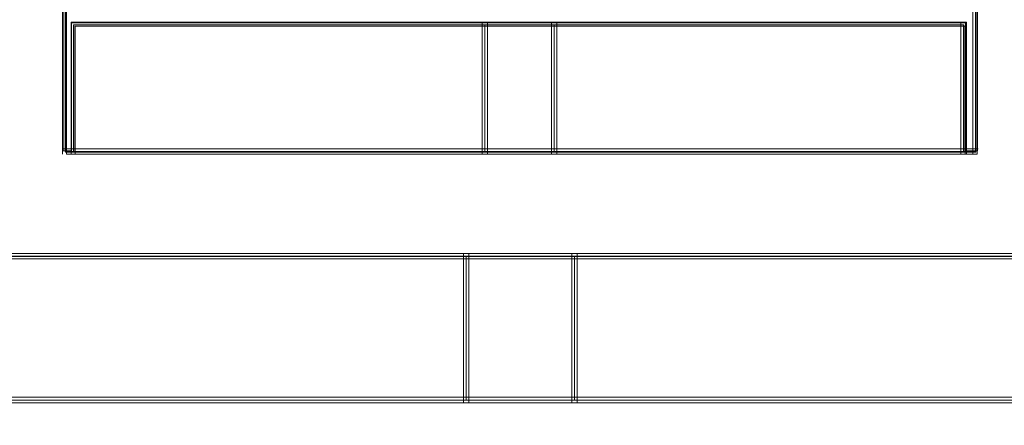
# Model space of a CAD drawing. Header units: millimetres. Extents: x -1290 to 1795, y -4192 to -1311.
# Tile 113 of 256: x 564.59 to 567.39, y -3303.58 to -3302.42. Entities that reach past the tile are written whole.
import ezdxf

# ---------------------------------------------------------------- set-up
doc = ezdxf.new("R2010")
doc.units = ezdxf.units.MM
doc.layers.add('$EL_istn', color=7, linetype='Continuous', lineweight=15)
doc.layers.add('Aparatura', color=7, linetype='Continuous', lineweight=13)
doc.styles.get("Standard").update_dxf_attribs({"font": 'ARIALN.TTF', "width": 0.8})
doc.dimstyles.new('100', dxfattribs={"dimtxt": 15, "dimasz": 10, "dimexe": 1.25, "dimexo": 0.625, "dimtad": 1, "dimdec": 0, "dimtxsty": 'Standard', "dimblk": 'OBLIQUE', "dimcen": 2.5, "dimadec": 0, "dimazin": 0, "dimtfac": 1, "dimtdec": 0, "dimtmove": 0, "dimatfit": 3, "dimldrblk": 'NONE', "dimfxl": 1, "dimarcsym": 0})

# ---------------------------------------------------------------- blocks, each defined once
blk = doc.blocks.new('_Oblique')
at = {"color": 0, "linetype": 'ByBlock', "lineweight": -2}
blk.add_line((-0.5, -0.5), (0.5, 0.5), dxfattribs=at)
blk = doc.blocks.new('*D43')
at = {"layer": '$EL_istn', "color": 0, "linetype": 'Continuous', "lineweight": -2, "ltscale": 0.1}
for p, q in [((605.2914, -3294.7164), (605.2914, -3319.5177)), ((518.0914, -3296.8148), (518.0914, -3319.5177)), ((518.0914, -3318.2677), (605.2914, -3318.2677))]:
    blk.add_line(p, q, dxfattribs=at)
at = {"layer": 'Defpoints', "color": 0}
for p in [(605.2914, -3294.0914), (518.0914, -3296.1898), (605.2914, -3318.2677)]:
    blk.add_point(p, dxfattribs=at)
at = {"layer": '$EL_istn', "color": 0, "linetype": 'ByBlock', "lineweight": -2, "xscale": 5, "yscale": 5, "zscale": 5, "rotation": 180}
blk.add_blockref('_Oblique', (518.0914, -3318.2677), dxfattribs=at)
at = {"layer": '$EL_istn', "color": 0, "linetype": 'ByBlock', "lineweight": -2, "xscale": 5, "yscale": 5, "zscale": 5}
blk.add_blockref('_Oblique', (605.2914, -3318.2677), dxfattribs=at)
at = {"layer": '$EL_istn', "color": 0, "lineweight": 5, "insert": (561.6914, -3313.5581), "char_height": 8, "attachment_point": 5}
blk.add_mtext('436', dxfattribs=at)
blk = doc.blocks.new('_None')

msp = doc.modelspace()

# ---------------------------------------------------------------- linework, layer by layer
at = {"layer": 'Aparatura', "lineweight": 13}
for points in [[(567.512, -3302.2336), (567.3098, -3302.2336), (567.3098, -3302.3904), (567.3098, -3302.4344), (567.3098, -3302.8018), (567.2761, -3302.8018), (566.1109, -3302.8018), (565.9135, -3302.8018), (564.7435, -3302.8018), (564.7194, -3302.8018), (564.7194, -3302.4344), (564.7194, -3302.3904), (564.7194, -3302.2336), (564.5124, -3302.2336)], [(567.512, -3302.2336), (567.3098, -3302.2336), (567.3098, -3302.3904), (567.3098, -3302.4344), (567.3098, -3302.8018), (567.2761, -3302.8018), (566.1109, -3302.8018), (565.9135, -3302.8018), (564.7435, -3302.8018), (564.7194, -3302.8018), (564.7194, -3302.4344), (564.7194, -3302.3904), (564.7194, -3302.2336), (564.5124, -3302.2336)], [(567.512, -3302.2336), (567.3098, -3302.2336), (567.3098, -3302.3904), (567.3098, -3302.4344), (567.3098, -3302.8018), (567.2761, -3302.8018), (566.1109, -3302.8018), (565.9135, -3302.8018), (564.7435, -3302.8018), (564.7194, -3302.8018), (564.7194, -3302.4344), (564.7194, -3302.3904), (564.7194, -3302.2336), (564.5124, -3302.2336)], [(567.512, -3302.2336), (567.3098, -3302.2336), (567.3098, -3302.3904), (567.3098, -3302.4344), (567.3098, -3302.8018), (567.2761, -3302.8018), (566.1109, -3302.8018), (565.9135, -3302.8018), (564.7435, -3302.8018), (564.7194, -3302.8018), (564.7194, -3302.4344), (564.7194, -3302.3904), (564.7194, -3302.2336), (564.5124, -3302.2336)], [(567.512, -3302.2336), (567.3098, -3302.2336), (567.3098, -3302.3904), (567.3098, -3302.4344), (567.3098, -3302.8018), (567.2761, -3302.8018), (566.1109, -3302.8018), (565.9135, -3302.8018), (564.7435, -3302.8018), (564.7194, -3302.8018), (564.7194, -3302.4344), (564.7194, -3302.3904), (564.7194, -3302.2336), (564.5124, -3302.2336)], [(567.5162, -3302.2342), (567.3138, -3302.2342), (567.3138, -3302.3945), (567.3138, -3302.7976), (567.2801, -3302.7976), (567.2801, -3302.6956), (567.2801, -3302.4333), (566.1094, -3302.4333), (565.9071, -3302.4333), (564.7364, -3302.4333), (564.7364, -3302.6956), (564.7364, -3302.7976), (564.7123, -3302.7976), (564.7123, -3302.3945), (564.7123, -3302.2342), (564.5147, -3302.2342)], [(564.5116, -3302.2415), (564.7186, -3302.2415), (564.7186, -3302.3955), (564.7186, -3302.7998), (564.7427, -3302.7998), (564.7427, -3302.6939), (564.7427, -3302.4388), (565.9124, -3302.4388), (566.1098, -3302.4388), (567.2747, -3302.4388), (567.2747, -3302.6939), (567.2747, -3302.7998), (567.3084, -3302.7998), (567.3084, -3302.3955), (567.3084, -3302.2415), (567.5106, -3302.2415)], [(567.5107, -3302.2411), (567.3086, -3302.2411), (567.3086, -3302.3952), (567.3086, -3302.4385), (567.3086, -3302.7995), (567.2749, -3302.7995), (566.1099, -3302.7995), (565.9126, -3302.7995), (564.7428, -3302.7995), (564.7188, -3302.7995), (564.7188, -3302.4385), (564.7188, -3302.3952), (564.7188, -3302.2411), (564.5118, -3302.2411)], [(567.5107, -3302.2411), (567.3086, -3302.2411), (567.3086, -3302.3952), (567.3086, -3302.4385), (567.3086, -3302.7995), (567.2749, -3302.7995), (566.1099, -3302.7995), (565.9126, -3302.7995), (564.7428, -3302.7995), (564.7188, -3302.7995), (564.7188, -3302.4385), (564.7188, -3302.3952), (564.7188, -3302.2411), (564.5118, -3302.2411)], [(567.5107, -3302.2411), (567.3086, -3302.2411), (567.3086, -3302.3952), (567.3086, -3302.4385), (567.3086, -3302.7995), (567.2749, -3302.7995), (566.1099, -3302.7995), (565.9126, -3302.7995), (564.7428, -3302.7995), (564.7188, -3302.7995), (564.7188, -3302.4385), (564.7188, -3302.3952), (564.7188, -3302.2411), (564.5118, -3302.2411)], [(564.5154, -3302.244), (564.7224, -3302.244), (564.7224, -3302.3994), (564.7224, -3302.8073), (564.7465, -3302.8073), (564.7465, -3302.7005), (564.7465, -3302.4431), (565.9166, -3302.4431), (566.114, -3302.4431), (567.2793, -3302.4431), (567.2793, -3302.7005), (567.2793, -3302.8073), (567.313, -3302.8073), (567.313, -3302.3994), (567.313, -3302.244), (567.5152, -3302.244)], [(560.5595, -3303.1055), (561.7102, -3303.1055), (561.8065, -3303.1055), (561.9124, -3303.1055), (563.0102, -3303.1055), (563.2124, -3303.1055), (563.4098, -3303.1055), (565.8605, -3303.1055), (566.1687, -3303.1055), (568.6627, -3303.1055), (568.966, -3303.1055), (569.9579, -3303.1055), (570.5597, -3303.1055), (571.4601, -3303.1055), (571.7634, -3303.1055), (572.5627, -3303.1055), (573.1597, -3303.1055), (574.2575, -3303.1055), (574.5608, -3303.1055), (577.0597, -3303.1055), (577.3582, -3303.1055), (579.8667, -3303.1055)], [(560.5595, -3303.1055), (561.7102, -3303.1055), (561.8065, -3303.1055), (561.9124, -3303.1055), (563.0102, -3303.1055), (563.2124, -3303.1055), (563.4098, -3303.1055), (565.8605, -3303.1055), (566.1687, -3303.1055), (568.6627, -3303.1055), (568.966, -3303.1055), (569.9579, -3303.1055), (570.5597, -3303.1055), (571.4601, -3303.1055), (571.7634, -3303.1055), (572.5627, -3303.1055), (573.1597, -3303.1055), (574.2575, -3303.1055), (574.5608, -3303.1055), (577.0597, -3303.1055), (577.3582, -3303.1055), (579.8667, -3303.1055)], [(560.5595, -3303.1055), (561.7102, -3303.1055), (561.8065, -3303.1055), (561.9124, -3303.1055), (563.0102, -3303.1055), (563.2124, -3303.1055), (563.4098, -3303.1055), (565.8605, -3303.1055), (566.1687, -3303.1055), (568.6627, -3303.1055), (568.966, -3303.1055), (569.9579, -3303.1055), (570.5597, -3303.1055), (571.4601, -3303.1055), (571.7634, -3303.1055), (572.5627, -3303.1055), (573.1597, -3303.1055), (574.2575, -3303.1055), (574.5608, -3303.1055), (577.0597, -3303.1055), (577.3582, -3303.1055), (579.8667, -3303.1055)], [(560.5595, -3303.1055), (561.7102, -3303.1055), (561.8065, -3303.1055), (561.9124, -3303.1055), (563.0102, -3303.1055), (563.2124, -3303.1055), (563.4098, -3303.1055), (565.8605, -3303.1055), (566.1687, -3303.1055), (568.6627, -3303.1055), (568.966, -3303.1055), (569.9579, -3303.1055), (570.5597, -3303.1055), (571.4601, -3303.1055), (571.7634, -3303.1055), (572.5627, -3303.1055), (573.1597, -3303.1055), (574.2575, -3303.1055), (574.5608, -3303.1055), (577.0597, -3303.1055), (577.3582, -3303.1055), (579.8667, -3303.1055)], [(560.5595, -3303.1055), (561.7102, -3303.1055), (561.8065, -3303.1055), (561.9124, -3303.1055), (563.0102, -3303.1055), (563.2124, -3303.1055), (563.4098, -3303.1055), (565.8605, -3303.1055), (566.1687, -3303.1055), (568.6627, -3303.1055), (568.966, -3303.1055), (569.9579, -3303.1055), (570.5597, -3303.1055), (571.4601, -3303.1055), (571.7634, -3303.1055), (572.5627, -3303.1055), (573.1597, -3303.1055), (574.2575, -3303.1055), (574.5608, -3303.1055), (577.0597, -3303.1055), (577.3582, -3303.1055), (579.8667, -3303.1055)], [(560.5597, -3303.098), (561.7102, -3303.098), (561.8064, -3303.098), (561.9123, -3303.098), (563.0099, -3303.098), (563.2121, -3303.098), (563.4094, -3303.098), (565.8596, -3303.098), (566.1677, -3303.098), (568.6612, -3303.098), (568.9645, -3303.098), (569.9561, -3303.098), (570.5578, -3303.098), (571.458, -3303.098), (571.7613, -3303.098), (572.5604, -3303.098), (573.1573, -3303.098), (574.2548, -3303.098), (574.5581, -3303.098), (577.0564, -3303.098), (577.3549, -3303.098), (579.8628, -3303.098)], [(560.5597, -3303.098), (561.7102, -3303.098), (561.8064, -3303.098), (561.9123, -3303.098), (563.0099, -3303.098), (563.2121, -3303.098), (563.4094, -3303.098), (565.8596, -3303.098), (566.1677, -3303.098), (568.6612, -3303.098), (568.9645, -3303.098), (569.9561, -3303.098), (570.5578, -3303.098), (571.458, -3303.098), (571.7613, -3303.098), (572.5604, -3303.098), (573.1573, -3303.098), (574.2548, -3303.098), (574.5581, -3303.098), (577.0564, -3303.098), (577.3549, -3303.098), (579.8628, -3303.098)], [(560.5597, -3303.098), (561.7102, -3303.098), (561.8064, -3303.098), (561.9123, -3303.098), (563.0099, -3303.098), (563.2121, -3303.098), (563.4094, -3303.098), (565.8596, -3303.098), (566.1677, -3303.098), (568.6612, -3303.098), (568.9645, -3303.098), (569.9561, -3303.098), (570.5578, -3303.098), (571.458, -3303.098), (571.7613, -3303.098), (572.5604, -3303.098), (573.1573, -3303.098), (574.2548, -3303.098), (574.5581, -3303.098), (577.0564, -3303.098), (577.3549, -3303.098), (579.8628, -3303.098)]]:
    msp.add_lwpolyline(points, dxfattribs=at)
for points in [[(564.7111, -3302.8073), (564.7111, -3302.3877), (564.7111, -3302.8073)], [(567.3007, -3302.8073), (567.3007, -3302.3877), (567.3007, -3302.8073)], [(564.7351, -3302.4308), (564.7351, -3302.7014), (564.7351, -3302.4308)], [(565.9201, -3302.8073), (565.9201, -3302.4308), (564.7351, -3302.4308), (564.7351, -3302.6969), (564.7351, -3302.8073), (565.9201, -3302.8073)], [(565.9201, -3302.8073), (565.9201, -3302.4308), (564.7351, -3302.4308), (564.7351, -3302.6969), (564.7351, -3302.8073), (565.9201, -3302.8073)], [(565.9201, -3302.8073), (565.9201, -3302.4308), (564.7351, -3302.4308), (564.7351, -3302.6969), (564.7351, -3302.8073), (565.9201, -3302.8073)], [(564.7351, -3302.8073), (565.9201, -3302.8073), (565.9201, -3302.4308), (564.7351, -3302.4308), (564.7351, -3302.6969), (564.7351, -3302.8073)], [(565.9047, -3302.4308), (565.9047, -3302.8073), (565.9047, -3302.4308)], [(566.1175, -3302.8073), (566.1175, -3302.4308), (565.9047, -3302.4308), (565.9047, -3302.8073), (566.1175, -3302.8073)], [(566.1175, -3302.8073), (566.1175, -3302.4308), (565.9047, -3302.4308), (565.9047, -3302.8073), (566.1175, -3302.8073)], [(566.1175, -3302.8073), (566.1175, -3302.4308), (565.9047, -3302.4308), (565.9047, -3302.8073), (566.1175, -3302.8073)], [(566.1175, -3302.8073), (566.1175, -3302.4308), (565.9047, -3302.4308), (565.9047, -3302.8073), (566.1175, -3302.8073)], [(566.1021, -3302.4308), (566.1021, -3302.8073), (566.1021, -3302.4308)], [(567.2825, -3302.6969), (567.2825, -3302.4308), (566.1021, -3302.4308), (566.1021, -3302.8073), (567.2825, -3302.8073), (567.2825, -3302.6969)], [(567.2825, -3302.6969), (567.2825, -3302.4308), (566.1021, -3302.4308), (566.1021, -3302.8073), (567.2825, -3302.8073), (567.2825, -3302.6969)], [(567.2825, -3302.6969), (567.2825, -3302.4308), (566.1021, -3302.4308), (566.1021, -3302.8073), (567.2825, -3302.8073), (567.2825, -3302.6969)], [(566.1021, -3302.4308), (566.1021, -3302.8073), (567.2825, -3302.8073), (567.2825, -3302.6969), (567.2825, -3302.4308), (566.1021, -3302.4308)], [(567.2671, -3302.4308), (567.2671, -3302.7014), (567.2671, -3302.4308)], [(565.9126, -3302.7998), (565.9126, -3302.4384), (564.7426, -3302.4384), (564.7426, -3302.6938), (564.7426, -3302.7998), (565.9126, -3302.7998)], [(564.7426, -3302.7998), (565.9126, -3302.7998), (565.9126, -3302.4384), (564.7426, -3302.4384), (564.7426, -3302.6938), (564.7426, -3302.7998)], [(566.11, -3302.7998), (566.11, -3302.4384), (565.9122, -3302.4384), (565.9122, -3302.7998), (566.11, -3302.7998)], [(566.11, -3302.7998), (566.11, -3302.4384), (565.9122, -3302.4384), (565.9122, -3302.7998), (566.11, -3302.7998)], [(567.2749, -3302.6938), (567.2749, -3302.4384), (566.1096, -3302.4384), (566.1096, -3302.7998), (567.2749, -3302.7998), (567.2749, -3302.6938)], [(566.1096, -3302.4384), (566.1096, -3302.7998), (567.2749, -3302.7998), (567.2749, -3302.6938), (567.2749, -3302.4384), (566.1096, -3302.4384)], [(564.7351, -3302.6859), (564.7351, -3302.8073), (564.7351, -3302.6859)], [(567.2671, -3302.8073), (567.2671, -3302.6859), (567.2671, -3302.8073)], [(567.3161, -3302.7919), (564.7111, -3302.7919), (567.3161, -3302.7919)], [(563.2043, -3303.0901), (593.2142, -3303.0901), (563.2043, -3303.0901)], [(565.8674, -3303.5147), (565.8674, -3303.0901), (563.4017, -3303.0901), (563.4017, -3303.5147), (565.8674, -3303.5147)], [(565.8674, -3303.5147), (565.8674, -3303.0901), (563.4017, -3303.0901), (563.4017, -3303.5147), (565.8674, -3303.5147)], [(565.8674, -3303.5147), (565.8674, -3303.0901), (563.4017, -3303.0901), (563.4017, -3303.5147), (565.8674, -3303.5147)], [(563.4017, -3303.0901), (563.4017, -3303.5147), (565.8674, -3303.5147), (565.8674, -3303.0901), (563.4017, -3303.0901)], [(565.8595, -3303.5072), (565.8595, -3303.0976), (563.4093, -3303.0976), (563.4093, -3303.5072), (565.8595, -3303.5072)], [(563.4093, -3303.0976), (563.4093, -3303.5072), (565.8595, -3303.5072), (565.8595, -3303.0976), (563.4093, -3303.0976)], [(565.8674, -3303.0901), (564.7351, -3303.0901), (565.8674, -3303.0901)], [(565.8516, -3303.5147), (565.8516, -3303.0901), (565.8516, -3303.5147)], [(566.1752, -3303.0901), (565.8516, -3303.0901), (566.1752, -3303.0901)], [(566.1752, -3303.5147), (566.1752, -3303.0901), (565.8516, -3303.0901), (565.8516, -3303.5147), (566.1752, -3303.5147)], [(566.1752, -3303.5147), (566.1752, -3303.0901), (565.8516, -3303.0901), (565.8516, -3303.5147), (566.1752, -3303.5147)], [(566.1752, -3303.5147), (566.1752, -3303.0901), (565.8516, -3303.0901), (565.8516, -3303.5147), (566.1752, -3303.5147)], [(566.1752, -3303.0901), (565.8516, -3303.0901), (565.8516, -3303.5147), (566.1752, -3303.5147), (566.1752, -3303.0901)], [(566.1677, -3303.5072), (566.1677, -3303.0976), (565.8592, -3303.0976), (565.8592, -3303.5072), (566.1677, -3303.5072)], [(566.1677, -3303.0976), (565.8592, -3303.0976), (565.8592, -3303.5072), (566.1677, -3303.5072), (566.1677, -3303.0976)], [(567.2825, -3303.0901), (566.1598, -3303.0901), (567.2825, -3303.0901)], [(566.1598, -3303.5147), (566.1598, -3303.0901), (566.1598, -3303.5147)], [(568.6688, -3303.5147), (568.6688, -3303.0901), (566.1598, -3303.0901), (566.1598, -3303.5147), (568.6688, -3303.5147)], [(568.6688, -3303.5147), (568.6688, -3303.0901), (566.1598, -3303.0901), (566.1598, -3303.5147), (568.6688, -3303.5147)], [(568.6688, -3303.5147), (568.6688, -3303.0901), (566.1598, -3303.0901), (566.1598, -3303.5147), (568.6688, -3303.5147)], [(566.1598, -3303.0901), (566.1598, -3303.5147), (568.6688, -3303.5147), (568.6688, -3303.0901), (566.1598, -3303.0901)], [(568.6613, -3303.5072), (568.6613, -3303.0976), (566.1673, -3303.0976), (566.1673, -3303.5072), (568.6613, -3303.5072)], [(566.1673, -3303.0976), (566.1673, -3303.5072), (568.6613, -3303.5072), (568.6613, -3303.0976), (566.1673, -3303.0976)], [(565.8674, -3303.4993), (563.4017, -3303.4993), (565.8674, -3303.4993)], [(566.1752, -3303.4993), (565.8516, -3303.4993), (566.1752, -3303.4993)], [(568.6688, -3303.4993), (566.1598, -3303.4993), (568.6688, -3303.4993)]]:
    msp.add_lwpolyline(points, close=True, dxfattribs=at)

# ---------------------------------------------------------------- dimensions: what is measured, and where the dimension line sits
at = {"layer": '$EL_istn', "linetype": 'Continuous', "lineweight": 5, "ltscale": 0.1}
dim = msp.add_linear_dim(base=(605.2914, -3318.2677), p1=(518.0914, -3296.1898), p2=(605.2914, -3294.0914), dimstyle='100', override={"dimtxt": 8, "dimasz": 5, "dimlfac": 5, "dimfxl": 35, "dimfxlon": 0}, dxfattribs=at)
dim.commit()
dim.dimension.update_dxf_attribs({"geometry": '*D43', "text_midpoint": (561.6914, -3313.5581)})

doc.saveas('drawing.dxf')
